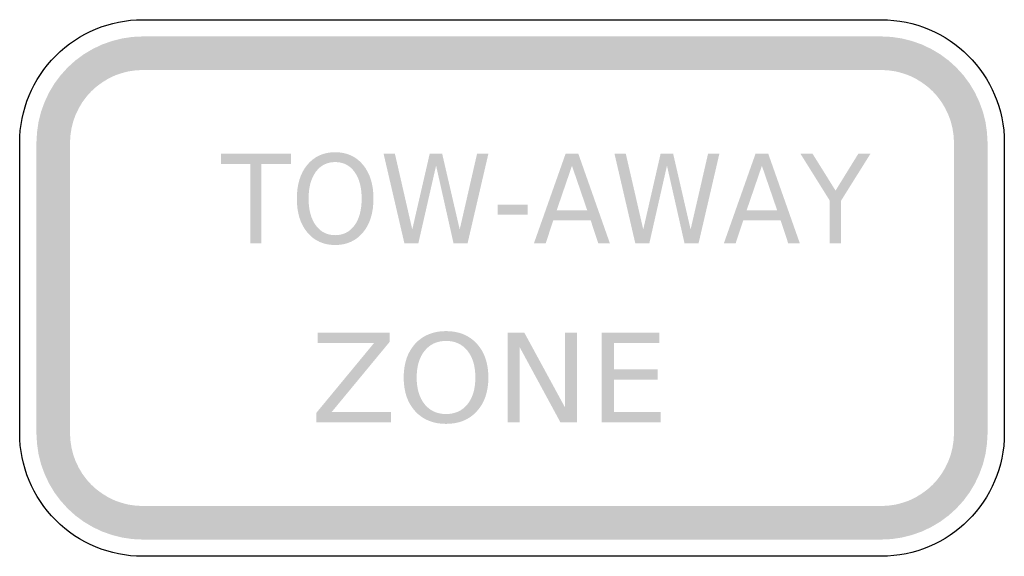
# Model space of a CAD drawing. Header units: inches. Extents: x -0.5 to 0.5, y -0.27 to 0.27.
import ezdxf

# ---------------------------------------------------------------- set-up
doc = ezdxf.new("R2010")
doc.units = ezdxf.units.IN
doc.header["$MEASUREMENT"] = 0

msp = doc.modelspace()

# ---------------------------------------------------------------- hatches: boundary and pattern name
for points in [[(-0.375, 0.2557), (-0.3856, 0.2552), (-0.3961, 0.2536), (-0.4063, 0.251), (-0.4163, 0.2475), (-0.4259, 0.2429), (-0.435, 0.2375), (-0.4435, 0.2312), (-0.4513, 0.2241), (-0.4584, 0.2162), (-0.4648, 0.2077), (-0.4702, 0.1986), (-0.4747, 0.189), (-0.4783, 0.1791), (-0.4809, 0.1688), (-0.4824, 0.1583), (-0.483, 0.1477), (-0.4489, 0.1477), (-0.4485, 0.155), (-0.4474, 0.1621), (-0.4457, 0.1692), (-0.4432, 0.176), (-0.4401, 0.1825), (-0.4364, 0.1888), (-0.4321, 0.1946), (-0.4272, 0.2), (-0.4219, 0.2048), (-0.416, 0.2091), (-0.4098, 0.2129), (-0.4033, 0.216), (-0.3964, 0.2184), (-0.3894, 0.2202), (-0.3822, 0.2212), (-0.375, 0.2216), (-0.375, 0.2557)], [(-0.375, 0.2216), (0.375, 0.2216), (0.375, 0.2557), (-0.375, 0.2557), (-0.375, 0.2216)], [(0.483, 0.1477), (0.4824, 0.1583), (0.4809, 0.1688), (0.4783, 0.1791), (0.4747, 0.189), (0.4702, 0.1986), (0.4648, 0.2077), (0.4585, 0.2162), (0.4513, 0.2241), (0.4435, 0.2312), (0.435, 0.2375), (0.4259, 0.2429), (0.4163, 0.2475), (0.4063, 0.251), (0.3961, 0.2536), (0.3856, 0.2552), (0.375, 0.2557), (0.375, 0.2216), (0.3822, 0.2212), (0.3894, 0.2202), (0.3964, 0.2184), (0.4033, 0.216), (0.4098, 0.2129), (0.416, 0.2091), (0.4219, 0.2048), (0.4272, 0.2), (0.4321, 0.1946), (0.4364, 0.1888), (0.4401, 0.1825), (0.4432, 0.176), (0.4457, 0.1692), (0.4474, 0.1621), (0.4485, 0.155), (0.4489, 0.1477), (0.483, 0.1477)], [(-0.4489, -0.1477), (-0.4489, 0.1477), (-0.483, 0.1477), (-0.483, -0.1477), (-0.4489, -0.1477)], [(0.4489, 0.1477), (0.4489, -0.1477), (0.483, -0.1477), (0.483, 0.1477), (0.4489, 0.1477)], [(-0.2957, 0.1364), (-0.2246, 0.1364), (-0.2246, 0.126), (-0.2545, 0.126), (-0.2545, 0.0455), (-0.2658, 0.0455), (-0.2658, 0.126), (-0.2957, 0.126), (-0.2957, 0.1364)], [(-0.1304, 0.1364), (-0.1189, 0.1364), (-0.1013, 0.0595), (-0.0836, 0.1364), (-0.0709, 0.1364), (-0.0531, 0.0595), (-0.0355, 0.1364), (-0.024, 0.1364), (-0.0451, 0.0455), (-0.0594, 0.0455), (-0.0771, 0.1244), (-0.0951, 0.0455), (-0.1093, 0.0455), (-0.1304, 0.1364)], [(0.1041, 0.1364), (0.1156, 0.1364), (0.1333, 0.0595), (0.1509, 0.1364), (0.1637, 0.1364), (0.1814, 0.0595), (0.1991, 0.1364), (0.2106, 0.1364), (0.1895, 0.0455), (0.1752, 0.0455), (0.1574, 0.1244), (0.1395, 0.0455), (0.1252, 0.0455), (0.1041, 0.1364)], [(0.293, 0.1364), (0.3053, 0.1364), (0.3286, 0.099), (0.3517, 0.1364), (0.364, 0.1364), (0.3342, 0.0887), (0.3342, 0.0455), (0.3228, 0.0455), (0.3228, 0.0887), (0.293, 0.1364)], [(-0.0146, 0.0846), (0.0158, 0.0846), (0.0158, 0.0746), (-0.0146, 0.0746), (-0.0146, 0.0846)], [(-0.1973, -0.0455), (-0.1243, -0.0455), (-0.1243, -0.0548), (-0.1831, -0.126), (-0.1229, -0.126), (-0.1229, -0.1364), (-0.1988, -0.1364), (-0.1988, -0.127), (-0.14, -0.0558), (-0.1973, -0.0558), (-0.1973, -0.0455)], [(-0.0043, -0.0455), (0.0126, -0.0455), (0.0539, -0.1215), (0.0539, -0.0455), (0.0661, -0.0455), (0.0661, -0.1364), (0.0491, -0.1364), (0.0079, -0.0603), (0.0079, -0.1364), (-0.0043, -0.1364), (-0.0043, -0.0455)], [(0.0911, -0.0455), (0.1498, -0.0455), (0.1498, -0.0558), (0.1037, -0.0558), (0.1037, -0.0827), (0.1479, -0.0827), (0.1479, -0.0931), (0.1037, -0.0931), (0.1037, -0.126), (0.151, -0.126), (0.151, -0.1364), (0.0911, -0.1364), (0.0911, -0.0455)], [(-0.483, -0.1477), (-0.4824, -0.1583), (-0.4809, -0.1688), (-0.4783, -0.1791), (-0.4747, -0.189), (-0.4702, -0.1986), (-0.4648, -0.2077), (-0.4584, -0.2162), (-0.4513, -0.2241), (-0.4435, -0.2312), (-0.435, -0.2375), (-0.4259, -0.2429), (-0.4163, -0.2475), (-0.4063, -0.251), (-0.3961, -0.2536), (-0.3856, -0.2552), (-0.375, -0.2557), (-0.375, -0.2216), (-0.3822, -0.2212), (-0.3894, -0.2202), (-0.3964, -0.2184), (-0.4033, -0.216), (-0.4098, -0.2129), (-0.416, -0.2091), (-0.4219, -0.2048), (-0.4272, -0.2), (-0.4321, -0.1946), (-0.4364, -0.1888), (-0.4401, -0.1825), (-0.4432, -0.176), (-0.4457, -0.1692), (-0.4474, -0.1621), (-0.4485, -0.155), (-0.4489, -0.1477), (-0.483, -0.1477)], [(0.375, -0.2557), (0.3856, -0.2552), (0.3961, -0.2536), (0.4063, -0.251), (0.4163, -0.2475), (0.4259, -0.2429), (0.435, -0.2375), (0.4435, -0.2312), (0.4513, -0.2241), (0.4585, -0.2162), (0.4648, -0.2077), (0.4702, -0.1986), (0.4747, -0.189), (0.4783, -0.1791), (0.4809, -0.1688), (0.4824, -0.1583), (0.483, -0.1477), (0.4489, -0.1477), (0.4485, -0.155), (0.4474, -0.1621), (0.4457, -0.1692), (0.4432, -0.176), (0.4401, -0.1825), (0.4364, -0.1888), (0.4321, -0.1946), (0.4272, -0.2), (0.4219, -0.2048), (0.416, -0.2091), (0.4098, -0.2129), (0.4033, -0.216), (0.3964, -0.2184), (0.3894, -0.2202), (0.3822, -0.2212), (0.375, -0.2216), (0.375, -0.2557)], [(0.375, -0.2216), (-0.375, -0.2216), (-0.375, -0.2557), (0.375, -0.2557), (0.375, -0.2216)]]:
    msp.add_hatch(color=7).paths.add_polyline_path(points)
h = msp.add_hatch(color=7)
edge = h.paths.add_edge_path()
edge.add_spline(control_points=[(-0.1796, 0.138), (-0.1678, 0.138), (-0.1583, 0.1337), (-0.1513, 0.1252), (-0.1442, 0.1166), (-0.1407, 0.1052), (-0.1407, 0.0908), (-0.1407, 0.0765), (-0.1442, 0.0651), (-0.1513, 0.0565), (-0.1583, 0.048), (-0.1678, 0.0437), (-0.1796, 0.0437), (-0.1914, 0.0437), (-0.2008, 0.048), (-0.2079, 0.0565), (-0.215, 0.065), (-0.2185, 0.0764), (-0.2185, 0.0908), (-0.2185, 0.1052), (-0.215, 0.1166), (-0.2079, 0.1252), (-0.2008, 0.1337), (-0.1914, 0.138), (-0.1796, 0.138)], knot_values=[0, 0, 0, 0, 1, 1, 1, 2, 2, 2, 3, 3, 3, 4, 4, 4, 5, 5, 5, 6, 6, 6, 7, 7, 7, 8, 8, 8, 8], degree=3, periodic=0)
edge = h.paths.add_edge_path(flags=0)
edge.add_spline(control_points=[(-0.1796, 0.128), (-0.1878, 0.128), (-0.1944, 0.1247), (-0.1993, 0.118), (-0.2041, 0.1114), (-0.2066, 0.1023), (-0.2066, 0.0908), (-0.2066, 0.0794), (-0.2041, 0.0703), (-0.1993, 0.0637), (-0.1944, 0.057), (-0.1878, 0.0537), (-0.1796, 0.0537), (-0.1713, 0.0537), (-0.1648, 0.057), (-0.1599, 0.0637), (-0.1551, 0.0703), (-0.1527, 0.0794), (-0.1527, 0.0908), (-0.1527, 0.1023), (-0.1551, 0.1114), (-0.1599, 0.118), (-0.1648, 0.1247), (-0.1713, 0.128), (-0.1796, 0.128)], knot_values=[0, 0, 0, 0, 1, 1, 1, 2, 2, 2, 3, 3, 3, 4, 4, 4, 5, 5, 5, 6, 6, 6, 7, 7, 7, 8, 8, 8, 8], degree=3, periodic=0)
h = msp.add_hatch(color=7)
h.paths.add_polyline_path([(0.0544, 0.1364), (0.0674, 0.1364), (0.0994, 0.0455), (0.0876, 0.0455), (0.0799, 0.0688), (0.0419, 0.0688), (0.0343, 0.0455), (0.0223, 0.0455), (0.0544, 0.1364)])
h.paths.add_polyline_path([(0.0609, 0.1242), (0.0454, 0.079), (0.0764, 0.079), (0.0609, 0.1242)], flags=0)
h = msp.add_hatch(color=7)
h.paths.add_polyline_path([(0.2473, 0.1364), (0.2603, 0.1364), (0.2923, 0.0455), (0.2805, 0.0455), (0.2728, 0.0688), (0.2349, 0.0688), (0.2272, 0.0455), (0.2152, 0.0455), (0.2473, 0.1364)])
h.paths.add_polyline_path([(0.2538, 0.1242), (0.2383, 0.079), (0.2693, 0.079), (0.2538, 0.1242)], flags=0)
h = msp.add_hatch(color=7)
edge = h.paths.add_edge_path()
edge.add_spline(control_points=[(-0.067, -0.0438), (-0.0539, -0.0438), (-0.0435, -0.0481), (-0.0357, -0.0566), (-0.0279, -0.0652), (-0.024, -0.0766), (-0.024, -0.091), (-0.024, -0.1053), (-0.0279, -0.1168), (-0.0357, -0.1253), (-0.0435, -0.1339), (-0.0539, -0.1381), (-0.067, -0.1381), (-0.08, -0.1381), (-0.0904, -0.1339), (-0.0983, -0.1253), (-0.1061, -0.1168), (-0.11, -0.1054), (-0.11, -0.091), (-0.11, -0.0766), (-0.1061, -0.0652), (-0.0983, -0.0566), (-0.0904, -0.0481), (-0.08, -0.0438), (-0.067, -0.0438)], knot_values=[0, 0, 0, 0, 1, 1, 1, 2, 2, 2, 3, 3, 3, 4, 4, 4, 5, 5, 5, 6, 6, 6, 7, 7, 7, 8, 8, 8, 8], degree=3, periodic=0)
edge = h.paths.add_edge_path(flags=0)
edge.add_spline(control_points=[(-0.067, -0.0538), (-0.0761, -0.0538), (-0.0833, -0.0571), (-0.0887, -0.0638), (-0.0941, -0.0704), (-0.0968, -0.0795), (-0.0968, -0.091), (-0.0968, -0.1024), (-0.0941, -0.1115), (-0.0887, -0.1182), (-0.0833, -0.1248), (-0.0761, -0.1281), (-0.067, -0.1281), (-0.0578, -0.1281), (-0.0506, -0.1248), (-0.0452, -0.1182), (-0.0399, -0.1115), (-0.0372, -0.1024), (-0.0372, -0.091), (-0.0372, -0.0795), (-0.0399, -0.0704), (-0.0452, -0.0638), (-0.0506, -0.0571), (-0.0578, -0.0538), (-0.067, -0.0538)], knot_values=[0, 0, 0, 0, 1, 1, 1, 2, 2, 2, 3, 3, 3, 4, 4, 4, 5, 5, 5, 6, 6, 6, 7, 7, 7, 8, 8, 8, 8], degree=3, periodic=0)

# ---------------------------------------------------------------- linework, layer by layer
at = {"color": 7}
for points in [[(-0.375, 0.2727), (0.375, 0.2727)], [(-0.5, -0.1477), (-0.5, 0.1477)], [(0.5, 0.1477), (0.5, -0.1477)], [(0.375, -0.2727), (-0.375, -0.2727)]]:
    msp.add_lwpolyline(points, dxfattribs=at)
for points in [[(-0.5, 0.1477), (-0.5, 0.1809), (-0.4868, 0.2127), (-0.4634, 0.2361), (-0.4399, 0.2596), (-0.4082, 0.2727), (-0.375, 0.2727)], [(-0.375, -0.2727), (-0.4082, -0.2727), (-0.4399, -0.2596), (-0.4634, -0.2361), (-0.4868, -0.2127), (-0.5, -0.1809), (-0.5, -0.1477)]]:
    msp.add_open_spline(points, degree=3, knots=[0, 0, 0, 0, 1, 1, 1, 2, 2, 2, 2], dxfattribs=at)
for points in [[(0.375, 0.2727), (0.444, 0.2727), (0.5, 0.2168), (0.5, 0.1477)], [(0.5, -0.1477), (0.5, -0.2168), (0.444, -0.2727), (0.375, -0.2727)]]:
    msp.add_open_spline(points, degree=3, dxfattribs=at)

doc.saveas('drawing.dxf')
